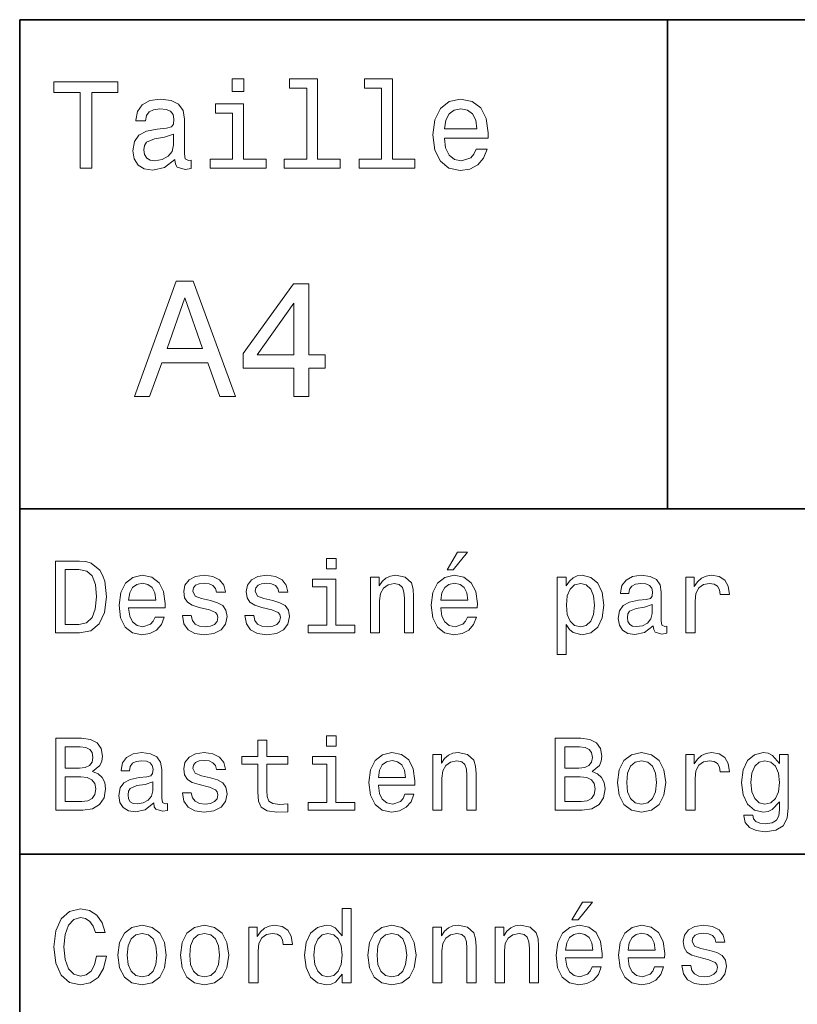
# Model space of a CAD drawing. Extents: x 0 to 297, y 0 to 210.
# Tile 3 of 9: x 97 to 124, y 36 to 70. Entities that reach past the tile are written whole.
import ezdxf

# ---------------------------------------------------------------- set-up
doc = ezdxf.new("R2010")
doc.units = 0

msp = doc.modelspace()

# ---------------------------------------------------------------- linework, layer by layer
at = {"color": 7, "lineweight": 35}
for p, q in [((97, 10), (97, 70)), ((97, 70), (287, 70)), ((97, 53), (162, 53)), ((97, 41), (162, 41))]:
    msp.add_line(p, q, dxfattribs=at)
at = {"color": 7, "lineweight": 35, "ltscale": 0.425}
msp.add_line((119.5, 53), (119.5, 70), dxfattribs=at)
at = {"color": 7, "lineweight": 13}
for points in [[(99.102303, 64.837173), (99.5, 64.837173), (99.5, 67.47406), (100.407784, 67.47406), (100.407784, 67.837173), (98.190201, 67.837173), (98.190201, 67.47406), (99.102303, 67.47406)], [(104.786743, 67.940918), (104.384727, 67.940918), (104.384727, 67.508644), (104.786743, 67.508644)], [(106.969742, 67.621033), (106.969742, 65.157059), (106.187317, 65.157059), (106.187317, 64.837173), (108.128242, 64.837173), (108.128242, 65.157059), (107.350143, 65.157059), (107.350143, 67.940918), (106.373199, 67.940918), (106.373199, 67.621033)], [(109.572044, 67.621033), (109.572044, 65.157059), (108.789627, 65.157059), (108.789627, 64.837173), (110.730545, 64.837173), (110.730545, 65.157059), (109.952454, 65.157059), (109.952454, 67.940918), (108.975502, 67.940918), (108.975502, 67.621033)], [(102.387611, 65.139771), (102.387611, 65.126801), (102.409225, 64.979828), (102.47406, 64.876076), (102.746399, 64.793945), (102.958214, 64.828529), (102.958214, 65.122475), (102.867432, 65.109505), (102.746399, 65.165703), (102.724785, 65.338615), (102.724785, 66.540344), (102.672913, 66.84726), (102.521614, 67.0634), (102.257927, 67.193085), (101.886169, 67.240631), (101.523056, 67.188759), (101.255043, 67.041786), (101.086456, 66.812675), (101.030258, 66.510086), (101.030258, 66.484146), (101.371758, 66.484146), (101.402016, 66.665703), (101.497116, 66.795387), (101.65274, 66.873199), (101.873199, 66.903458), (102.085014, 66.881844), (102.236313, 66.817001), (102.327087, 66.704605), (102.357346, 66.548988), (102.340057, 66.367432), (102.270897, 66.276657), (102.097984, 66.233429), (101.773773, 66.198845), (101.402016, 66.121033), (101.138329, 65.982704), (100.982712, 65.766571), (100.935158, 65.446686), (100.978386, 65.161385), (101.112389, 64.949562), (101.328529, 64.815559), (101.626801, 64.768013), (102.028816, 64.858788)], [(104.773773, 65.157059), (104.773773, 67.080688), (103.796829, 67.080688), (103.796829, 66.756485), (104.393372, 66.756485), (104.393372, 65.157059), (103.615273, 65.157059), (103.615273, 64.837173), (105.560516, 64.837173), (105.560516, 65.157059)], [(111.750717, 65.887604), (113.272339, 65.887604), (113.276657, 66.064842), (113.207497, 66.561958), (113.017288, 66.933716), (112.714699, 67.158501), (112.312683, 67.240631), (111.919312, 67.154175), (111.616714, 66.912102), (111.422188, 66.51873), (111.353027, 66), (111.41787, 65.4683), (111.612396, 65.079247), (111.91066, 64.837173), (112.299713, 64.755043), (112.636887, 64.811234), (112.913544, 64.958214), (113.116714, 65.191643), (113.233429, 65.502876), (112.857346, 65.502876), (112.779541, 65.329971), (112.667145, 65.200287), (112.34726, 65.096542), (112.100868, 65.144089), (111.914986, 65.295387), (111.793945, 65.541786), (111.750717, 65.874634)], [(111.750717, 66.207489), (111.798271, 66.50576), (111.914986, 66.726219), (112.092216, 66.860229), (112.325653, 66.907776), (112.554756, 66.860229), (112.731987, 66.726219), (112.840057, 66.50576), (112.878967, 66.207489)], [(102.344383, 65.649857), (102.292511, 65.425072), (102.154182, 65.252159), (101.946686, 65.139771), (101.691643, 65.100861), (101.527374, 65.122475), (101.41066, 65.191643), (101.337173, 65.312675), (101.315559, 65.481262), (101.332855, 65.632561), (101.402016, 65.740631), (101.678673, 65.861671), (102.028816, 65.913544), (102.344383, 66.017288)], [(100.982712, 56.9049), (101.51297, 56.9049), (101.933716, 58.080692), (103.530258, 58.080692), (103.951012, 56.9049), (104.492798, 56.9049), (103.028816, 60.910664), (102.440926, 60.910664)], [(106.521614, 56.9049), (107.040344, 56.9049), (107.040344, 57.896255), (107.610954, 57.896255), (107.610954, 58.357349), (107.040344, 58.357349), (107.040344, 60.818443), (106.515854, 60.818443), (104.763687, 58.403458), (104.763687, 57.896255), (106.521614, 57.896255)], [(102.118156, 58.570606), (102.734871, 60.334293), (103.351585, 58.570606)], [(105.247841, 58.357349), (106.521614, 60.149857), (106.521614, 58.357349)], [(111.84726, 50.88797), (112.059799, 50.88797), (112.560516, 51.500362), (112.207489, 51.500362)], [(99.080688, 51.190563), (98.248558, 51.190563), (98.248558, 48.690563), (99.080688, 48.690563), (99.473343, 48.769814), (99.765129, 49.011169), (99.945244, 49.40382), (100.010086, 49.940563), (99.952446, 50.488113), (99.880402, 50.70425), (99.779541, 50.877163), (99.487755, 51.111313), (99.296829, 51.168949)], [(107.992798, 51.27702), (107.657784, 51.27702), (107.657784, 50.916786), (107.992798, 50.916786)], [(99.055473, 50.891571), (99.329254, 50.837536), (99.516571, 50.671829), (99.628242, 50.376442), (99.664268, 49.940563), (99.624641, 49.519093), (99.51297, 49.223705), (99.322044, 49.047192), (99.055473, 48.989555), (98.583572, 48.989555), (98.583572, 50.891571)], [(100.784584, 49.565922), (102.052597, 49.565922), (102.056198, 49.713619), (101.998558, 50.127884), (101.840057, 50.437683), (101.587898, 50.625), (101.252884, 50.693443), (100.925072, 50.621399), (100.672913, 50.41967), (100.510803, 50.091862), (100.453171, 49.659584), (100.507202, 49.216499), (100.669312, 48.892292), (100.91787, 48.690563), (101.242073, 48.62212), (101.523056, 48.668949), (101.753601, 48.791428), (101.922913, 48.98595), (102.020172, 49.245319), (101.706772, 49.245319), (101.64193, 49.101227), (101.548271, 48.993156), (101.2817, 48.9067), (101.07637, 48.946327), (100.921471, 49.072407), (100.820602, 49.27774), (100.784584, 49.555115)], [(103.623199, 49.818085), (103.317001, 49.890129), (103.090057, 49.972984), (103.014412, 50.142292), (103.036026, 50.261169), (103.111671, 50.347622), (103.234146, 50.401657), (103.41066, 50.423271), (103.579971, 50.401657), (103.713257, 50.336815), (103.799713, 50.239555), (103.835732, 50.109871), (104.145531, 50.109871), (104.145531, 50.117077), (104.091499, 50.351227), (103.943802, 50.534943), (103.713257, 50.650219), (103.41066, 50.693443), (103.104469, 50.650219), (102.881126, 50.531342), (102.740631, 50.354828), (102.697403, 50.131485), (102.729828, 49.915348), (102.830688, 49.76405), (102.996399, 49.655983), (103.237755, 49.580334), (103.590775, 49.493877), (103.806915, 49.40382), (103.864555, 49.331772), (103.886169, 49.223705), (103.853745, 49.09042), (103.767288, 48.989555), (103.626801, 48.924713), (103.439484, 48.903099), (103.241356, 48.924713), (103.09726, 49.000362), (103, 49.122841), (102.960373, 49.292149), (102.654175, 49.292149), (102.704613, 49.003963), (102.852303, 48.795029), (103.086456, 48.668949), (103.41066, 48.62212), (103.749283, 48.668949), (103.997841, 48.795029), (104.149139, 48.996758), (104.203171, 49.259727), (104.163544, 49.486671), (104.051872, 49.641571), (103.868156, 49.742435)], [(105.791786, 49.818085), (105.485588, 49.890129), (105.258644, 49.972984), (105.182999, 50.142292), (105.204613, 50.261169), (105.280258, 50.347622), (105.40274, 50.401657), (105.579254, 50.423271), (105.748558, 50.401657), (105.881844, 50.336815), (105.9683, 50.239555), (106.004326, 50.109871), (106.314117, 50.109871), (106.314117, 50.117077), (106.260086, 50.351227), (106.112396, 50.534943), (105.881844, 50.650219), (105.579254, 50.693443), (105.273056, 50.650219), (105.049713, 50.531342), (104.909225, 50.354828), (104.865997, 50.131485), (104.898415, 49.915348), (104.999283, 49.76405), (105.164986, 49.655983), (105.406342, 49.580334), (105.759369, 49.493877), (105.975502, 49.40382), (106.033142, 49.331772), (106.054756, 49.223705), (106.022339, 49.09042), (105.935883, 48.989555), (105.795387, 48.924713), (105.60807, 48.903099), (105.409943, 48.924713), (105.265854, 49.000362), (105.168587, 49.122841), (105.12896, 49.292149), (104.822769, 49.292149), (104.873199, 49.003963), (105.020897, 48.795029), (105.255043, 48.668949), (105.579254, 48.62212), (105.91787, 48.668949), (106.166428, 48.795029), (106.317726, 48.996758), (106.371758, 49.259727), (106.33213, 49.486671), (106.220459, 49.641571), (106.036743, 49.742435)], [(109.181557, 48.690563), (109.498558, 48.690563), (109.498558, 49.807278), (109.530983, 50.063042), (109.635445, 50.250362), (109.797546, 50.365635), (110.013687, 50.408863), (110.1866, 50.372841), (110.29467, 50.275578), (110.348701, 50.113472), (110.366714, 49.897335), (110.366714, 48.690563), (110.683716, 48.690563), (110.683716, 49.962177), (110.669312, 50.217941), (110.604469, 50.430477), (110.39193, 50.625), (110.060516, 50.693443), (109.876801, 50.668228), (109.721901, 50.599785), (109.588615, 50.484512), (109.484146, 50.329613), (109.484146, 50.625), (109.181557, 50.625)], [(111.627518, 49.565922), (112.895531, 49.565922), (112.899132, 49.713619), (112.841499, 50.127884), (112.682999, 50.437683), (112.430832, 50.625), (112.095825, 50.693443), (111.768013, 50.621399), (111.515854, 50.41967), (111.353745, 50.091862), (111.296112, 49.659584), (111.350143, 49.216499), (111.512245, 48.892292), (111.760803, 48.690563), (112.085014, 48.62212), (112.365997, 48.668949), (112.596542, 48.791428), (112.765854, 48.98595), (112.863113, 49.245319), (112.549713, 49.245319), (112.484871, 49.101227), (112.391212, 48.993156), (112.124641, 48.9067), (111.919312, 48.946327), (111.764412, 49.072407), (111.663544, 49.27774), (111.627518, 49.555115)], [(115.986313, 50.326012), (115.986313, 50.625), (115.669312, 50.625), (115.669312, 47.941284), (115.986313, 47.941284), (115.986313, 48.98595), (116.097984, 48.816643), (116.22406, 48.704971), (116.541069, 48.62212), (116.843658, 48.690563), (117.081413, 48.895893), (117.236313, 49.2201), (117.293945, 49.659584), (117.236313, 50.095463), (117.081413, 50.41967), (116.843658, 50.621399), (116.541069, 50.693443), (116.368156, 50.671829), (116.220459, 50.603386), (116.094383, 50.488113)], [(119.005043, 48.942726), (119.005043, 48.931919), (119.023056, 48.809441), (119.077087, 48.722984), (119.304031, 48.654541), (119.480545, 48.683357), (119.480545, 48.928314), (119.4049, 48.917507), (119.304031, 48.96434), (119.286026, 49.108429), (119.286026, 50.109871), (119.242798, 50.365635), (119.116714, 50.54575), (118.896973, 50.65382), (118.587173, 50.693443), (118.284584, 50.650219), (118.061241, 50.52774), (117.920746, 50.336815), (117.873917, 50.084656), (117.873917, 50.063042), (118.158501, 50.063042), (118.183716, 50.21434), (118.26297, 50.322407), (118.392654, 50.387249), (118.57637, 50.412464), (118.752884, 50.394455), (118.878967, 50.34042), (118.954613, 50.246758), (118.979828, 50.117077), (118.965416, 49.965778), (118.907784, 49.890129), (118.763687, 49.854107), (118.493515, 49.825291), (118.183716, 49.760448), (117.963974, 49.645176), (117.834297, 49.465057), (117.79467, 49.19849), (117.830688, 48.960735), (117.942368, 48.784222), (118.122482, 48.67255), (118.37104, 48.632927), (118.706055, 48.708576)], [(120.143372, 48.690563), (120.460373, 48.690563), (120.460373, 49.796471), (120.492798, 50.063042), (120.590057, 50.253963), (120.748558, 50.369236), (120.961098, 50.408863), (121.119598, 50.383648), (121.238472, 50.3116), (121.310516, 50.189121), (121.335739, 50.023415), (121.656342, 50.023415), (121.613113, 50.315205), (121.49424, 50.524136), (121.296112, 50.650219), (121.02594, 50.693443), (120.842224, 50.664627), (120.683716, 50.592579), (120.543228, 50.4701), (120.431557, 50.304398), (120.431557, 50.625), (120.143372, 50.625)], [(100.784584, 49.832493), (100.824211, 50.081055), (100.921471, 50.264771), (101.069168, 50.376442), (101.263687, 50.416069), (101.454613, 50.376442), (101.602303, 50.264771), (101.69236, 50.081055), (101.724785, 49.832493)], [(107.981987, 48.957134), (107.981987, 50.560158), (107.16787, 50.560158), (107.16787, 50.289986), (107.664986, 50.289986), (107.664986, 48.957134), (107.016571, 48.957134), (107.016571, 48.690563), (108.637611, 48.690563), (108.637611, 48.957134)], [(111.627518, 49.832493), (111.667145, 50.081055), (111.764412, 50.264771), (111.912102, 50.376442), (112.106628, 50.416069), (112.297546, 50.376442), (112.445244, 50.264771), (112.535301, 50.081055), (112.567726, 49.832493)], [(116.48703, 48.9067), (116.274498, 48.953533), (116.119598, 49.097622), (116.022339, 49.331772), (115.989914, 49.659584), (116.022339, 49.983791), (116.119598, 50.217941), (116.274498, 50.358429), (116.48703, 50.408863), (116.681557, 50.358429), (116.836456, 50.21434), (116.933716, 49.98019), (116.969742, 49.659584), (116.933716, 49.335377), (116.836456, 49.097622), (116.681557, 48.953533)], [(118.969025, 49.367798), (118.925797, 49.180477), (118.810516, 49.036385), (118.637611, 48.942726), (118.425072, 48.910305), (118.288185, 48.928314), (118.190926, 48.98595), (118.129684, 49.086815), (118.111671, 49.227306), (118.126083, 49.353386), (118.183716, 49.443443), (118.414268, 49.544312), (118.706055, 49.587536), (118.969025, 49.673992)], [(99.534584, 43.881844), (99.786743, 44.090778), (99.851585, 44.231266), (99.873199, 44.404179), (99.82637, 44.674351), (99.685883, 44.868874), (99.458931, 44.987751), (99.14193, 45.030979), (98.252159, 45.030979), (98.252159, 42.530979), (99.19236, 42.530979), (99.527374, 42.581413), (99.77594, 42.729107), (99.930832, 42.963257), (99.984871, 43.280258), (99.952446, 43.492794), (99.865997, 43.669308), (99.725502, 43.798992)], [(105.269455, 44.130402), (105.269455, 43.161381), (105.291069, 42.84798), (105.39193, 42.631844), (105.593658, 42.505764), (105.935883, 42.462536), (106.310516, 42.480545), (106.310516, 42.754322), (106.036743, 42.732708), (105.788185, 42.761528), (105.6549, 42.851585), (105.59726, 43.00288), (105.586456, 43.215416), (105.586456, 44.130402), (106.310516, 44.130402), (106.310516, 44.400574), (105.586456, 44.400574), (105.586456, 44.966137), (105.269455, 44.966137), (105.269455, 44.400574), (104.721901, 44.400574), (104.721901, 44.130402)], [(107.992798, 45.117435), (107.657784, 45.117435), (107.657784, 44.757202), (107.992798, 44.757202)], [(116.883286, 43.881844), (117.135445, 44.090778), (117.200287, 44.231266), (117.221901, 44.404179), (117.175072, 44.674351), (117.034584, 44.868874), (116.807632, 44.987751), (116.490631, 45.030979), (115.600861, 45.030979), (115.600861, 42.530979), (116.541069, 42.530979), (116.876083, 42.581413), (117.124641, 42.729107), (117.279541, 42.963257), (117.333572, 43.280258), (117.301155, 43.492794), (117.214699, 43.669308), (117.074203, 43.798992)], [(99.073486, 43.993515), (98.583572, 43.993515), (98.583572, 44.731987), (99.102303, 44.731987), (99.296829, 44.710373), (99.433716, 44.645531), (99.516571, 44.533859), (99.545387, 44.368156), (99.51297, 44.20245), (99.426514, 44.087173), (99.278816, 44.015129)], [(101.656342, 42.783142), (101.656342, 42.772335), (101.674355, 42.649857), (101.728386, 42.5634), (101.95533, 42.494957), (102.131844, 42.523773), (102.131844, 42.76873), (102.056198, 42.757923), (101.95533, 42.804756), (101.937317, 42.948845), (101.937317, 43.950287), (101.894089, 44.206051), (101.768013, 44.386166), (101.548271, 44.494236), (101.238472, 44.533859), (100.935883, 44.490635), (100.71254, 44.368156), (100.572044, 44.177231), (100.525215, 43.925072), (100.525215, 43.903458), (100.809799, 43.903458), (100.835014, 44.054756), (100.914268, 44.162823), (101.043945, 44.227665), (101.227669, 44.25288), (101.404175, 44.234871), (101.530258, 44.180836), (101.605911, 44.087173), (101.631126, 43.957493), (101.616714, 43.806194), (101.559074, 43.730545), (101.414986, 43.694523), (101.144814, 43.665707), (100.835014, 43.600864), (100.615273, 43.485592), (100.485588, 43.305473), (100.445969, 43.038906), (100.481987, 42.801151), (100.593658, 42.624638), (100.773773, 42.512966), (101.022331, 42.473343), (101.357346, 42.548992)], [(103.623199, 43.658501), (103.317001, 43.730545), (103.090057, 43.8134), (103.014412, 43.982708), (103.036026, 44.101585), (103.111671, 44.188038), (103.234146, 44.242073), (103.41066, 44.263687), (103.579971, 44.242073), (103.713257, 44.177231), (103.799713, 44.079971), (103.835732, 43.950287), (104.145531, 43.950287), (104.145531, 43.957493), (104.091499, 44.191643), (103.943802, 44.375359), (103.713257, 44.490635), (103.41066, 44.533859), (103.104469, 44.490635), (102.881126, 44.371758), (102.740631, 44.195244), (102.697403, 43.971901), (102.729828, 43.755764), (102.830688, 43.604465), (102.996399, 43.496399), (103.237755, 43.42075), (103.590775, 43.334293), (103.806915, 43.244236), (103.864555, 43.172188), (103.886169, 43.064121), (103.853745, 42.930836), (103.767288, 42.829971), (103.626801, 42.765129), (103.439484, 42.743515), (103.241356, 42.765129), (103.09726, 42.840778), (103, 42.963257), (102.960373, 43.132565), (102.654175, 43.132565), (102.704613, 42.844379), (102.852303, 42.635445), (103.086456, 42.509365), (103.41066, 42.462536), (103.749283, 42.509365), (103.997841, 42.635445), (104.149139, 42.837173), (104.203171, 43.100143), (104.163544, 43.327087), (104.051872, 43.481987), (103.868156, 43.582851)], [(109.458931, 43.406338), (110.726944, 43.406338), (110.730545, 43.554035), (110.672913, 43.9683), (110.514412, 44.278099), (110.262245, 44.465416), (109.927231, 44.533859), (109.599426, 44.461815), (109.34726, 44.260086), (109.185158, 43.932278), (109.127518, 43.5), (109.181557, 43.056915), (109.343658, 42.732708), (109.592216, 42.530979), (109.916428, 42.462536), (110.197403, 42.509365), (110.427956, 42.631844), (110.59726, 42.826366), (110.694527, 43.085735), (110.381126, 43.085735), (110.316284, 42.941643), (110.222626, 42.833572), (109.956055, 42.747116), (109.750717, 42.786743), (109.595825, 42.912823), (109.494957, 43.118156), (109.458931, 43.395531)], [(111.350143, 42.530979), (111.667145, 42.530979), (111.667145, 43.647694), (111.69957, 43.903458), (111.804031, 44.090778), (111.966141, 44.206051), (112.182274, 44.249279), (112.355186, 44.213257), (112.463257, 44.115993), (112.517288, 43.953888), (112.535301, 43.737751), (112.535301, 42.530979), (112.852303, 42.530979), (112.852303, 43.802593), (112.837898, 44.058357), (112.773056, 44.270893), (112.560516, 44.465416), (112.229103, 44.533859), (112.045387, 44.508644), (111.890488, 44.440201), (111.757202, 44.324928), (111.65274, 44.170029), (111.65274, 44.465416), (111.350143, 44.465416)], [(116.422188, 43.993515), (115.932281, 43.993515), (115.932281, 44.731987), (116.451012, 44.731987), (116.645531, 44.710373), (116.782425, 44.645531), (116.865273, 44.533859), (116.894089, 44.368156), (116.861671, 44.20245), (116.775215, 44.087173), (116.627518, 44.015129)], [(117.762253, 43.496399), (117.819885, 43.056915), (117.985596, 42.732708), (118.248558, 42.530979), (118.601585, 42.462536), (118.951012, 42.530979), (119.213974, 42.729107), (119.379684, 43.053314), (119.440926, 43.496399), (119.379684, 43.935879), (119.213974, 44.263687), (118.951012, 44.461815), (118.601585, 44.533859), (118.248558, 44.461815), (117.985596, 44.260086), (117.819885, 43.935879)], [(120.143372, 42.530979), (120.460373, 42.530979), (120.460373, 43.636887), (120.492798, 43.903458), (120.590057, 44.094379), (120.748558, 44.209652), (120.961098, 44.249279), (121.119598, 44.224064), (121.238472, 44.152016), (121.310516, 44.029537), (121.335739, 43.863831), (121.656342, 43.863831), (121.613113, 44.155621), (121.49424, 44.364552), (121.296112, 44.490635), (121.02594, 44.533859), (120.842224, 44.505043), (120.683716, 44.432995), (120.543228, 44.310516), (120.431557, 44.144814), (120.431557, 44.465416), (120.143372, 44.465416)], [(123.698853, 42.617435), (123.698853, 44.465416), (123.396255, 44.465416), (123.396255, 44.152016), (123.147697, 44.4366), (122.996399, 44.508644), (122.827087, 44.533859), (122.520897, 44.461815), (122.283142, 44.260086), (122.128242, 43.935879), (122.074211, 43.5), (122.128242, 43.060516), (122.283142, 42.736309), (122.520897, 42.530979), (122.827087, 42.462536), (123, 42.487751), (123.144096, 42.552593), (123.396255, 42.826366), (123.396255, 42.552593), (123.367439, 42.336456), (123.288185, 42.181557), (123.136887, 42.091499), (122.909943, 42.059078), (122.711823, 42.080692), (122.571327, 42.134727), (122.48848, 42.228386), (122.463257, 42.354465), (122.157059, 42.354465), (122.157059, 42.340057), (122.203896, 42.109509), (122.347984, 41.9366), (122.578537, 41.824928), (122.891937, 41.785301), (123.266571, 41.839336), (123.515137, 41.990635), (123.655624, 42.253601)], [(107.981987, 42.79755), (107.981987, 44.400574), (107.16787, 44.400574), (107.16787, 44.130402), (107.664986, 44.130402), (107.664986, 42.79755), (107.016571, 42.79755), (107.016571, 42.530979), (108.637611, 42.530979), (108.637611, 42.79755)], [(109.458931, 43.672909), (109.498558, 43.921471), (109.595825, 44.105186), (109.743515, 44.216858), (109.938042, 44.256485), (110.12896, 44.216858), (110.276657, 44.105186), (110.366714, 43.921471), (110.399139, 43.672909)], [(118.086456, 43.5), (118.118881, 43.824207), (118.219742, 44.058357), (118.381844, 44.20245), (118.601585, 44.25288), (118.817726, 44.20245), (118.979828, 44.061958), (119.080688, 43.824207), (119.116714, 43.5), (119.080688, 43.172188), (118.979828, 42.934437), (118.817726, 42.790344), (118.601585, 42.743515), (118.381844, 42.790344), (118.219742, 42.934437), (118.118881, 43.172188)], [(122.402023, 43.5), (122.434441, 43.820606), (122.5317, 44.058357), (122.682999, 44.198845), (122.884727, 44.249279), (123.097267, 44.198845), (123.255768, 44.058357), (123.353027, 43.820606), (123.389053, 43.5), (123.353027, 43.172188), (123.255768, 42.938038), (123.097267, 42.793949), (122.884727, 42.747116), (122.682999, 42.793949), (122.5317, 42.938038), (122.434441, 43.175793)], [(99.15274, 42.829971), (98.583572, 42.829971), (98.583572, 43.690922), (99.120316, 43.690922), (99.34726, 43.665707), (99.509369, 43.590057), (99.606628, 43.460373), (99.639046, 43.273052), (99.606628, 43.074928), (99.516571, 42.938038), (99.365273, 42.855186)], [(101.620316, 43.208214), (101.577087, 43.020893), (101.461815, 42.876801), (101.288902, 42.783142), (101.07637, 42.750721), (100.939484, 42.76873), (100.842216, 42.826366), (100.780983, 42.927231), (100.76297, 43.067722), (100.777374, 43.193802), (100.835014, 43.283859), (101.065559, 43.384727), (101.357346, 43.427952), (101.620316, 43.514408)], [(116.501442, 42.829971), (115.932281, 42.829971), (115.932281, 43.690922), (116.469025, 43.690922), (116.695969, 43.665707), (116.85807, 43.590057), (116.95533, 43.460373), (116.987755, 43.273052), (116.95533, 43.074928), (116.865273, 42.938038), (116.713974, 42.855186)], [(99.66787, 37.460373), (99.595818, 37.15778), (99.476944, 36.941643), (99.311241, 36.808357), (99.116714, 36.765129), (98.882568, 36.829971), (98.698845, 37.024494), (98.57637, 37.341499), (98.536743, 37.780979), (98.57637, 38.216858), (98.695244, 38.537464), (98.87896, 38.731987), (99.116714, 38.80043), (99.289627, 38.764408), (99.437317, 38.663544), (99.552597, 38.501442), (99.631844, 38.278099), (99.97406, 38.278099), (99.865997, 38.620316), (99.678673, 38.879681), (99.422913, 39.041786), (99.116714, 39.099422), (98.734871, 39.009365), (98.443085, 38.757202), (98.25576, 38.342937), (98.190926, 37.780979), (98.25576, 37.219021), (98.443085, 36.804756), (98.734871, 36.548992), (99.116714, 36.462536), (99.451729, 36.530979), (99.721901, 36.721901), (99.912827, 37.035301), (100.013687, 37.460373)], [(108.201729, 36.829971), (108.201729, 36.530979), (108.51873, 36.530979), (108.51873, 39.117435), (108.20533, 39.117435), (108.20533, 38.170029), (107.963974, 38.443802), (107.816284, 38.508644), (107.646973, 38.533859), (107.340775, 38.461815), (107.103027, 38.260086), (106.948128, 37.935879), (106.894089, 37.5), (106.948128, 37.064121), (107.103027, 36.736309), (107.340775, 36.530979), (107.646973, 36.462536), (107.816284, 36.487751), (107.967575, 36.552593)], [(116.184441, 38.728386), (116.396973, 38.728386), (116.897697, 39.340778), (116.54467, 39.340778)], [(100.413544, 37.496399), (100.471184, 37.056915), (100.636887, 36.732708), (100.899857, 36.530979), (101.252884, 36.462536), (101.602303, 36.530979), (101.865273, 36.729107), (102.030983, 37.053314), (102.092216, 37.496399), (102.030983, 37.935879), (101.865273, 38.263687), (101.602303, 38.461815), (101.252884, 38.533859), (100.899857, 38.461815), (100.636887, 38.260086), (100.471184, 37.935879)], [(102.58213, 37.496399), (102.639771, 37.056915), (102.805473, 36.732708), (103.068443, 36.530979), (103.421471, 36.462536), (103.770897, 36.530979), (104.033859, 36.729107), (104.19957, 37.053314), (104.260803, 37.496399), (104.19957, 37.935879), (104.033859, 38.263687), (103.770897, 38.461815), (103.421471, 38.533859), (103.068443, 38.461815), (102.805473, 38.260086), (102.639771, 37.935879)], [(104.963257, 36.530979), (105.280258, 36.530979), (105.280258, 37.636887), (105.312683, 37.903458), (105.409943, 38.094379), (105.568443, 38.209652), (105.780983, 38.249279), (105.939484, 38.224064), (106.058357, 38.152016), (106.130402, 38.029537), (106.155617, 37.863831), (106.476227, 37.863831), (106.432999, 38.155621), (106.314117, 38.364552), (106.115997, 38.490635), (105.845825, 38.533859), (105.662102, 38.505043), (105.503601, 38.432995), (105.363113, 38.310516), (105.251442, 38.144814), (105.251442, 38.465416), (104.963257, 38.465416)], [(109.087898, 37.496399), (109.145531, 37.056915), (109.311241, 36.732708), (109.574203, 36.530979), (109.927231, 36.462536), (110.276657, 36.530979), (110.539627, 36.729107), (110.70533, 37.053314), (110.766571, 37.496399), (110.70533, 37.935879), (110.539627, 38.263687), (110.276657, 38.461815), (109.927231, 38.533859), (109.574203, 38.461815), (109.311241, 38.260086), (109.145531, 37.935879)], [(111.350143, 36.530979), (111.667145, 36.530979), (111.667145, 37.647694), (111.69957, 37.903458), (111.804031, 38.090778), (111.966141, 38.206051), (112.182274, 38.249279), (112.355186, 38.213257), (112.463257, 38.115993), (112.517288, 37.953888), (112.535301, 37.737751), (112.535301, 36.530979), (112.852303, 36.530979), (112.852303, 37.802593), (112.837898, 38.058357), (112.773056, 38.270893), (112.560516, 38.465416), (112.229103, 38.533859), (112.045387, 38.508644), (111.890488, 38.440201), (111.757202, 38.324928), (111.65274, 38.170029), (111.65274, 38.465416), (111.350143, 38.465416)], [(113.51873, 36.530979), (113.835732, 36.530979), (113.835732, 37.647694), (113.868156, 37.903458), (113.972626, 38.090778), (114.134727, 38.206051), (114.350861, 38.249279), (114.523773, 38.213257), (114.631844, 38.115993), (114.685883, 37.953888), (114.703888, 37.737751), (114.703888, 36.530979), (115.020889, 36.530979), (115.020889, 37.802593), (115.006485, 38.058357), (114.941643, 38.270893), (114.729111, 38.465416), (114.39769, 38.533859), (114.213974, 38.508644), (114.059082, 38.440201), (113.925789, 38.324928), (113.821327, 38.170029), (113.821327, 38.465416), (113.51873, 38.465416)], [(115.964699, 37.406338), (117.232712, 37.406338), (117.236313, 37.554035), (117.178673, 37.9683), (117.020172, 38.278099), (116.768013, 38.465416), (116.432999, 38.533859), (116.105186, 38.461815), (115.853027, 38.260086), (115.690918, 37.932278), (115.633286, 37.5), (115.687317, 37.056915), (115.849426, 36.732708), (116.097984, 36.530979), (116.422188, 36.462536), (116.703171, 36.509365), (116.933716, 36.631844), (117.103027, 36.826366), (117.200287, 37.085735), (116.886887, 37.085735), (116.822044, 36.941643), (116.728386, 36.833572), (116.461815, 36.747116), (116.256485, 36.786743), (116.101585, 36.912823), (116.000717, 37.118156), (115.964699, 37.395531)], [(118.133286, 37.406338), (119.401299, 37.406338), (119.4049, 37.554035), (119.34726, 37.9683), (119.188766, 38.278099), (118.9366, 38.465416), (118.601585, 38.533859), (118.273773, 38.461815), (118.021614, 38.260086), (117.859512, 37.932278), (117.801872, 37.5), (117.855911, 37.056915), (118.018013, 36.732708), (118.266571, 36.530979), (118.590775, 36.462536), (118.871758, 36.509365), (119.10231, 36.631844), (119.271614, 36.826366), (119.368881, 37.085735), (119.055481, 37.085735), (118.990631, 36.941643), (118.896973, 36.833572), (118.630402, 36.747116), (118.425072, 36.786743), (118.270172, 36.912823), (118.169312, 37.118156), (118.133286, 37.395531)], [(120.971901, 37.658501), (120.66571, 37.730545), (120.438766, 37.8134), (120.363113, 37.982708), (120.384727, 38.101585), (120.460373, 38.188038), (120.582855, 38.242073), (120.759369, 38.263687), (120.92868, 38.242073), (121.061966, 38.177231), (121.148415, 38.079971), (121.184441, 37.950287), (121.49424, 37.950287), (121.49424, 37.957493), (121.440201, 38.191643), (121.292511, 38.375359), (121.061966, 38.490635), (120.759369, 38.533859), (120.453171, 38.490635), (120.229828, 38.371758), (120.08934, 38.195244), (120.046112, 37.971901), (120.078529, 37.755764), (120.179398, 37.604465), (120.3451, 37.496399), (120.586456, 37.42075), (120.939484, 37.334293), (121.155624, 37.244236), (121.213257, 37.172188), (121.234871, 37.064121), (121.202454, 36.930836), (121.115997, 36.829971), (120.97551, 36.765129), (120.788185, 36.743515), (120.590057, 36.765129), (120.445969, 36.840778), (120.348709, 36.963257), (120.309082, 37.132565), (120.002884, 37.132565), (120.053314, 36.844379), (120.201012, 36.635445), (120.435158, 36.509365), (120.759369, 36.462536), (121.097984, 36.509365), (121.346542, 36.635445), (121.497841, 36.837173), (121.551872, 37.100143), (121.512253, 37.327087), (121.400574, 37.481987), (121.216858, 37.582851)], [(100.737755, 37.5), (100.770172, 37.824207), (100.87104, 38.058357), (101.033142, 38.20245), (101.252884, 38.25288), (101.469017, 38.20245), (101.631126, 38.061958), (101.731987, 37.824207), (101.768013, 37.5), (101.731987, 37.172188), (101.631126, 36.934437), (101.469017, 36.790344), (101.252884, 36.743515), (101.033142, 36.790344), (100.87104, 36.934437), (100.770172, 37.172188)], [(102.906342, 37.5), (102.938759, 37.824207), (103.039627, 38.058357), (103.201729, 38.20245), (103.421471, 38.25288), (103.637611, 38.20245), (103.799713, 38.061958), (103.900574, 37.824207), (103.9366, 37.5), (103.900574, 37.172188), (103.799713, 36.934437), (103.637611, 36.790344), (103.421471, 36.743515), (103.201729, 36.790344), (103.039627, 36.934437), (102.938759, 37.172188)], [(107.701012, 38.249279), (107.909943, 38.198845), (108.068443, 38.058357), (108.162102, 37.824207), (108.198128, 37.5), (108.162102, 37.172188), (108.068443, 36.938038), (107.909943, 36.793949), (107.701012, 36.747116), (107.502884, 36.793949), (107.351585, 36.938038), (107.250717, 37.175793), (107.2183, 37.5), (107.250717, 37.820606), (107.351585, 38.054756), (107.502884, 38.198845)], [(109.412102, 37.5), (109.444527, 37.824207), (109.545387, 38.058357), (109.707489, 38.20245), (109.927231, 38.25288), (110.143372, 38.20245), (110.305473, 38.061958), (110.406342, 37.824207), (110.44236, 37.5), (110.406342, 37.172188), (110.305473, 36.934437), (110.143372, 36.790344), (109.927231, 36.743515), (109.707489, 36.790344), (109.545387, 36.934437), (109.444527, 37.172188)], [(115.964699, 37.672909), (116.004318, 37.921471), (116.101585, 38.105186), (116.249283, 38.216858), (116.443802, 38.256485), (116.634727, 38.216858), (116.782425, 38.105186), (116.872482, 37.921471), (116.9049, 37.672909)], [(118.133286, 37.672909), (118.172913, 37.921471), (118.270172, 38.105186), (118.41787, 38.216858), (118.612396, 38.256485), (118.803314, 38.216858), (118.951012, 38.105186), (119.041069, 37.921471), (119.073486, 37.672909)]]:
    msp.add_lwpolyline(points, close=True, dxfattribs=at)

doc.saveas('drawing.dxf')
